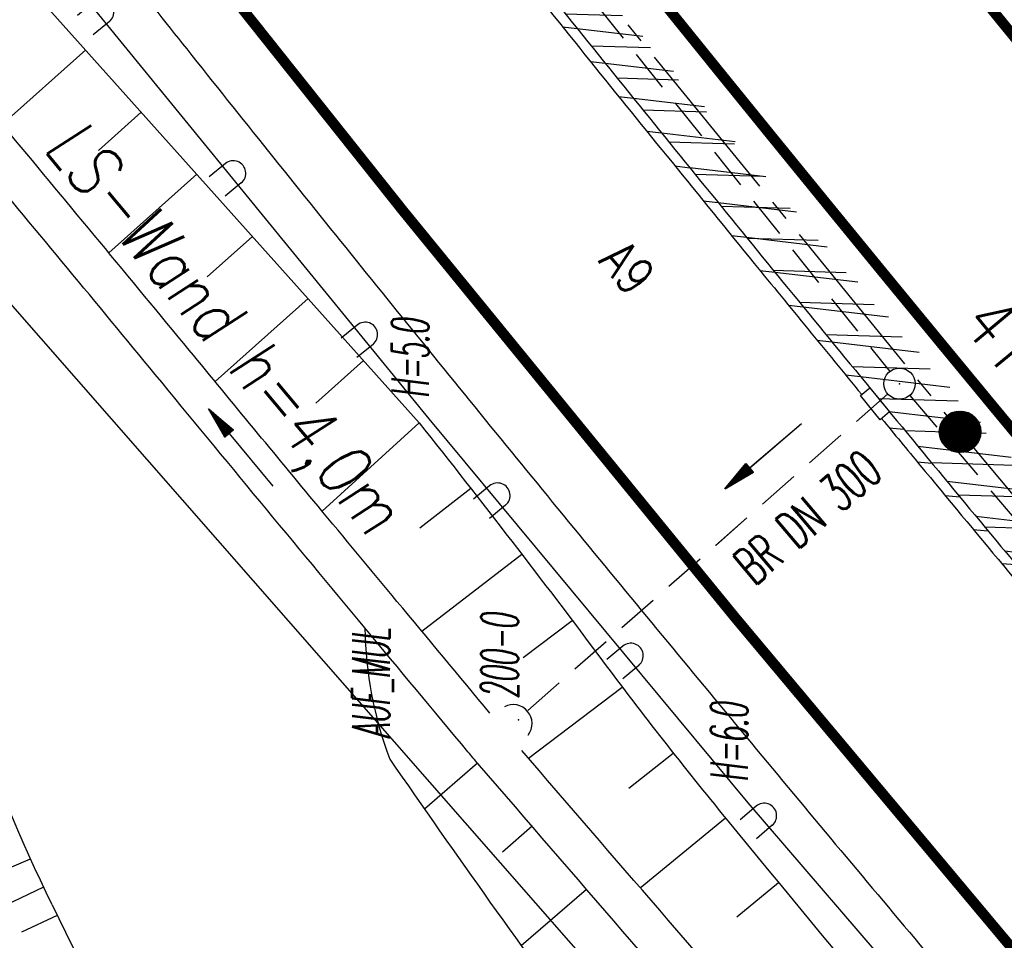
# Model space of a CAD drawing. Extents: x 448150 to 449332, y 437108 to 438384.
# Tile 26 of 172: x 448524 to 448571, y 437876 to 437920. Entities that reach past the tile are written whole.
import ezdxf
from ezdxf.enums import TextEntityAlignment as Align

# ---------------------------------------------------------------- set-up
doc = ezdxf.new("R2010")
doc.units = 0
doc.header["$LTSCALE"] = 2
doc.header["$MEASUREMENT"] = 0
for name, pattern in [('ACHSE', [5.5, 4, -0.5, 0.5, -0.5]), ('AUSGEZOGEN', [0]), ('GESTRICH-X2', [1.5, 1, -0.5])]:
    doc.linetypes.add(name, pattern=pattern)
doc.layers.get('0').update_dxf_attribs({"linetype": 'AUSGEZOGEN'})
for name, color, linetype in [('212-GRENZL-BAB', 7, 'AUSGEZOGEN'), ('ACHSETOP', 250, 'ACHSE'), ('ANMERKUNG', 7, 'CONTINUOUS'), ('BOESCHG', 250, 'AUSGEZOGEN'), ('BW-SCHRIFT', 250, 'AUSGEZOGEN'), ('DB-Flussumverlegungen', 15, 'CONTINUOUS'), ('DB-LS-Waende', 15, 'CONTINUOUS'), ('DURCHL', 200, 'GESTRICH-X2'), ('FBRTOP', 250, 'AUSGEZOGEN'), ('HEKT_B', 250, 'CONTINUOUS'), ('KANAL', 7, 'GESTRICH-X2'), ('LAERMWAND', 1, 'AUSGEZOGEN'), ('MULDE', 250, 'AUSGEZOGEN'), ('PFEIL', 7, 'CONTINUOUS'), ('PFEILTOP', 200, 'AUSGEZOGEN'), ('SCHLITZRINNE', 200, 'AUSGEZOGEN'), ('SCHRIFT', 7, 'AUSGEZOGEN'), ('SCHSYMBOL', 200, 'AUSGEZOGEN')]:
    doc.layers.add(name, color=color, linetype=linetype)
doc.styles.add('ROMANS', font='romans.shx', dxfattribs={"width": 0.8})
pattern_1 = [(358.2745306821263, (448649.363878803, 437806.4095815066), (0.04516585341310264, 1.49931986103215), [])]

# ---------------------------------------------------------------- blocks, each defined once
blk = doc.blocks.new('*X15')
at = {"color": 0}
for p, q in [((212.2338378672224, 257.3935923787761), (213.2417524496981, 258.4015069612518)), ((212.2358318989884, 257.4662970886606), (213.1690477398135, 258.3995129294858)), ((212.2367523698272, 257.3257962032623), (213.3095486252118, 258.3985924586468)), ((212.2437289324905, 257.2620620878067), (213.3732827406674, 258.3916158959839)), ((212.2440325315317, 257.5452083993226), (213.0901364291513, 258.3913122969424)), ((212.2541807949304, 257.201803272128), (213.4335415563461, 258.3811640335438)), ((212.2606187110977, 257.6325052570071), (213.0028395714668, 258.3747261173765)), ((212.2676832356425, 257.1445950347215), (213.4907497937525, 258.3676615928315)), ((212.283919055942, 257.0901201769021), (213.5452246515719, 258.3514257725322)), ((212.2898237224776, 257.732420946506), (212.9029238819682, 258.3455211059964)), ((212.3026459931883, 257.0381364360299), (213.5972083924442, 258.3326988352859)), ((212.3236761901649, 256.9884559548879), (213.6468888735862, 258.3116686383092)), ((212.3425626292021, 257.8558705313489), (212.7794742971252, 258.2927821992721)), ((212.3468627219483, 256.9409318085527), (213.6944130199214, 258.2884821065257)), ((212.3720904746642, 256.8954488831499), (213.739895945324, 258.2632543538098)), ((212.3992698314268, 256.851917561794), (213.7834272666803, 258.2360749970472)), ((212.4283322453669, 256.8102692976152), (213.8250755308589, 258.2070125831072)), ((212.4592271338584, 256.770453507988), (213.864891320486, 258.1761176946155)), ((212.4919197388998, 256.7324354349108), (213.9029093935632, 258.1434250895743)), ((212.5263897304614, 256.6961947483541), (213.9391500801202, 258.1089550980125)), ((212.5626304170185, 256.6617247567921), (213.9736200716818, 258.0727144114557)), ((212.6006484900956, 256.6290321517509), (214.0063126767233, 258.0346963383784)), ((212.6404642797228, 256.5981372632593), (214.0372075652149, 257.9948805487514)), ((212.6821125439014, 256.5690748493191), (214.0662699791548, 257.9532322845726)), ((212.7256438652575, 256.5418954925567), (214.0934493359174, 257.9097009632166)), ((212.7711267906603, 256.5166677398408), (214.1186770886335, 257.8642180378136)), ((212.8186509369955, 256.4934812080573), (214.1418636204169, 257.8166938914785)), ((212.8683314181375, 256.4724510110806), (214.1628938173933, 257.7670134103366)), ((212.9203151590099, 256.4537240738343), (214.1816207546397, 257.7150296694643)), ((212.9747900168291, 256.437488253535), (214.197856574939, 257.6605548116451)), ((213.0319982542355, 256.4239858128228), (214.2113590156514, 257.6033465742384)), ((213.0922570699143, 256.4135339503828), (214.2218108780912, 257.5430877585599)), ((213.1559911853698, 256.4065573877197), (214.2287874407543, 257.4793536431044)), ((213.2237873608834, 256.4036428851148), (214.2317019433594, 257.4115574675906)), ((213.2964920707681, 256.4056369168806), (214.2297079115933, 257.3388527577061)), ((213.3754033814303, 256.4138375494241), (214.22150727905, 257.2599414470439)), ((213.4627002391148, 256.4304237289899), (214.2049210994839, 257.1726445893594)), ((213.5626159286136, 256.4596287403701), (214.1757160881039, 257.0727288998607)), ((213.6860655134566, 256.5123676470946), (214.1229771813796, 256.9492793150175))]:
    blk.add_line(p, q, dxfattribs=at)
blk = doc.blocks.new('SRMAST2')
at = {"color": 0}
blk.add_circle((0, 0), 0.9989724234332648, dxfattribs=at)
blk.add_point((0, 0), dxfattribs=at)
blk.add_blockref('*X15', (-213.2327699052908, -257.4025749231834))
blk = doc.blocks.new('LAERMR')
for p, q in [((-0.600039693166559, 0.1830825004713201), (-0.5998228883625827, -0.8169174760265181)), ((0.5999602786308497, 0.1833426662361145), (0.6001770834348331, -0.8166573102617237))]:
    blk.add_line(p, q)
blk.add_arc((-3.970726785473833e-05, 0.1832125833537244), 0.6, 0.01242200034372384, 180.0124220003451)
blk = doc.blocks.new('PFEIL2')
at = {"color": 0}
for p, q in [((0.8796887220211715, 0.0024565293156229), (-2.401395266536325, -0.0115320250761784)), ((0.8808543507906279, -0.2709205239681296), (0.8785230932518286, 0.2758335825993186)), ((0.8785230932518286, 0.2758335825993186), (2.429089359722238, 0.0090619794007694)), ((0.9110887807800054, 0.2702307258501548), (0.8785706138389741, 0.2646884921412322)), ((0.9651190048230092, 0.2609349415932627), (0.8786494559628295, 0.2461975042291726)), ((1.01914922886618, 0.2516391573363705), (0.8787282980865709, 0.2277065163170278)), ((1.073179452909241, 0.24234337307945), (0.8788071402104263, 0.2092155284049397)), ((1.127209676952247, 0.2330475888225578), (0.8788859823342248, 0.1907245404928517)), ((1.181239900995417, 0.2237518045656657), (0.8789648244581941, 0.1722335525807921)), ((1.235270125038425, 0.2144560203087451), (0.8790436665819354, 0.1537425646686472)), ((1.289300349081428, 0.2051602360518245), (0.8791225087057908, 0.1352515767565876)), ((1.34333057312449, 0.195864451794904), (0.8792013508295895, 0.1167605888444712)), ((1.397360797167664, 0.1865686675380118), (0.8792801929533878, 0.0982696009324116)), ((1.451391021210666, 0.1772728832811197), (0.8793590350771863, 0.0797786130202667)), ((1.505421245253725, 0.1679770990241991), (0.8794378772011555, 0.0612876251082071)), ((1.559451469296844, 0.1586813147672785), (0.8795167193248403, 0.0427966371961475)), ((1.613481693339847, 0.1493855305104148), (0.8795955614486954, 0.024305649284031)), ((1.66751191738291, 0.140089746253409), (0.8796744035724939, 0.005814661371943)), ((1.721542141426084, 0.1307939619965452), (0.8797532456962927, -0.0126763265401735)), ((1.775572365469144, 0.1214981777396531), (0.8798320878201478, -0.0311673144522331)), ((1.82960258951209, 0.1122023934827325), (0.8799109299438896, -0.0496583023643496)), ((1.883632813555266, 0.1029066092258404), (0.8799897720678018, -0.0681492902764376)), ((1.937663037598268, 0.0936108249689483), (0.8800686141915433, -0.08664027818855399)), ((1.991693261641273, 0.0843150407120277), (0.8801474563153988, -0.105131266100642)), ((2.045723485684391, 0.0750192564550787), (0.8802262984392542, -0.1236222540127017)), ((2.099753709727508, 0.0657234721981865), (0.8803051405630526, -0.1421132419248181)), ((2.153783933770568, 0.056427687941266), (0.8803839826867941, -0.1606042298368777)), ((2.207814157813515, 0.0471319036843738), (0.8804628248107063, -0.1790952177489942)), ((2.261844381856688, 0.0378361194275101), (0.8805416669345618, -0.1975862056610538)), ((2.31587460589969, 0.0285403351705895), (0.8806205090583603, -0.2160771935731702)), ((2.36990482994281, 0.0192445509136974), (0.8806993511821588, -0.2345681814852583)), ((2.423935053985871, 0.009948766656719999), (0.8807781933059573, -0.2530591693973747)), ((2.429089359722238, 0.0090619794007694), (0.8808543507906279, -0.2709205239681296))]:
    blk.add_line(p, q, dxfattribs=at)
blk = doc.blocks.new('40')
at = {"color": 0}
blk.add_arc((0.0246800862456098, 0.3106833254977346), 0.9100732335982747, 192.5363002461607, 347.4636997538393, dxfattribs=at)
blk.add_point((0, 0), dxfattribs=at)
blk = doc.blocks.new('GST')
at = {"color": 0}
blk.add_circle((0, 0), 0.75, dxfattribs=at)
blk.add_point((0, 0), dxfattribs=at)

msp = doc.modelspace()

# ---------------------------------------------------------------- hatches: boundary and pattern name
at = {"layer": 'SCHLITZRINNE'}
h = msp.add_hatch(dxfattribs=at)
h.set_pattern_fill('_USER', color=256, scale=1.5, angle=45, style=0, pattern_type=0)
h.set_pattern_definition([(353.2903893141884, (448535.0214528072, 437939.7289510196), (0.1752559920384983, 1.489726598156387), [])])
edge = h.paths.add_edge_path()
edge.add_arc((450110.1306910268, 439174.8855906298), 2002.144653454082, 217.6466916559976, 217.7521611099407)
edge.add_arc((450110.1306910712, 439174.8855906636), 2001.644653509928, 217.6466916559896, 217.8050314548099)
edge.add_arc((450106.0111629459, 439171.6895692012), 1996.430723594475, 217.8050312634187, 218.1638878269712)
edge.add_arc((450104.6204673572, 439170.5966182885), 1994.661945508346, 218.1638878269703, 218.5234401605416)
edge.add_arc((450102.3610331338, 439168.7978830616), 1991.77395461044, 218.5234403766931, 218.8832532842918)
edge.add_arc((450113.0802769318, 439177.4420506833), 2005.544351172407, 218.8832532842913, 219.2403848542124)
edge.add_arc((450118.7786976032, 439182.0962609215), 2012.90190994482, 219.2403848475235, 219.5968631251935)
edge.add_arc((450119.4406360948, 439182.6438030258), 2013.760958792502, 219.5968631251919, 219.9534656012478)
edge.add_arc((450109.1314138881, 439174.007603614), 2000.312389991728, 219.9534657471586, 220.3112649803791)
edge.add_arc((450102.1189203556, 439168.0582058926), 1991.116173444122, 220.3112649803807, 220.6706485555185)
edge.add_arc((450113.5814255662, 439177.9073012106), 2006.228873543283, 220.6706484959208, 221.0286759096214)
edge.add_arc((450111.6346336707, 439176.2132694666), 2003.648225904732, 221.028675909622, 221.3868683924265)
edge.add_arc((450104.9853657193, 439170.3538559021), 1994.78563646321, 221.3868683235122, 221.7458556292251)
edge.add_arc((450107.8928366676, 439172.9484951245), 1998.682499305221, 221.7458556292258, 222.1044143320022)
edge.add_arc((450110.1228680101, 439174.9637980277), 2001.688241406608, 222.1044143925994, 222.4627037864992)
edge.add_arc((450114.2325152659, 439178.7246774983), 2007.259005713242, 222.4627037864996, 222.8197621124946)
edge.add_arc((450115.8226584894, 439180.1981843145), 2009.426902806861, 222.8197620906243, 223.1766277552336)
edge.add_arc((450111.7406385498, 439176.3680447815), 2003.829326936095, 223.1766277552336, 223.5348545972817)
edge.add_arc((450104.4442216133, 439169.4355758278), 1993.7646945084, 223.5348548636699, 223.8939847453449)
edge.add_arc((450103.9872383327, 439168.9959033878), 1993.130545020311, 223.8939847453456, 224.2529103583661)
edge.add_arc((450116.3561424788, 439181.046388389), 2010.399128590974, 224.2529105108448, 224.6102912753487)
edge.add_arc((450116.7664725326, 439181.4511742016), 2010.975515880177, 224.6102912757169, 224.7212884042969)
edge.add_line((448524.848253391, 437951.9944236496), (448525.2441494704, 437952.2998189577))
h = msp.add_hatch(dxfattribs=at)
h.set_pattern_fill('_USER', color=256, scale=1.5, angle=45, style=0, pattern_type=0)
h.set_pattern_definition(pattern_1)
edge = h.paths.add_edge_path()
edge.add_arc((450115.8226584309, 439180.198184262), 2009.926902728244, 222.955100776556, 223.1766277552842)
edge.add_arc((450111.7406385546, 439176.3680447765), 2004.329326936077, 223.176627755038, 223.534854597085)
edge.add_arc((450104.4442218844, 439169.4355760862), 1994.264694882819, 223.5348548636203, 223.8939847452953)
edge.add_arc((450103.9872383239, 439168.9959033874), 1993.630545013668, 223.8939847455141, 224.2529103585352)
edge.add_arc((450116.3561426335, 439181.0463885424), 2010.899128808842, 224.252910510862, 224.6102912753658)
edge.add_arc((450116.7664725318, 439181.4511742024), 2011.475515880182, 224.6102912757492, 224.72128840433)
edge.add_arc((450110.1306910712, 439174.8855906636), 2001.644653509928, 217.6466916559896, 217.8050314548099)
edge.add_arc((450106.0111629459, 439171.6895692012), 1996.430723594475, 217.8050312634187, 218.1638878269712)
edge.add_arc((450104.6204673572, 439170.5966182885), 1994.661945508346, 218.1638878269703, 218.5234401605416)
edge.add_arc((450102.3610331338, 439168.7978830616), 1991.77395461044, 218.5234403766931, 218.8832532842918)
edge.add_arc((450113.0802769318, 439177.4420506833), 2005.544351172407, 218.8832532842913, 219.2403848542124)
edge.add_arc((450118.7786976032, 439182.0962609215), 2012.90190994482, 219.2403848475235, 219.5968631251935)
edge.add_arc((450119.4406360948, 439182.6438030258), 2013.760958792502, 219.5968631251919, 219.9534656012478)
edge.add_arc((450109.1314138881, 439174.007603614), 2000.312389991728, 219.9534657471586, 220.3112649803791)
edge.add_arc((450102.1189203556, 439168.0582058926), 1991.116173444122, 220.3112649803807, 220.6706485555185)
edge.add_arc((450113.5814255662, 439177.9073012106), 2006.228873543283, 220.6706484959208, 221.0286759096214)
edge.add_arc((450111.6346336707, 439176.2132694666), 2003.648225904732, 221.028675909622, 221.3868683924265)
edge.add_arc((450104.9853657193, 439170.3538559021), 1994.78563646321, 221.3868683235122, 221.7458556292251)
edge.add_arc((450107.8928366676, 439172.9484951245), 1998.682499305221, 221.7458556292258, 222.1044143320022)
edge.add_arc((450110.1228680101, 439174.9637980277), 2001.688241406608, 222.1044143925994, 222.4627037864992)
edge.add_arc((450114.2325152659, 439178.7246774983), 2007.259005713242, 222.4627037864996, 222.8197621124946)
edge.add_arc((450115.8226584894, 439180.1981843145), 2009.426902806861, 222.8197620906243, 223.1766277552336)
edge.add_arc((450111.7406385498, 439176.3680447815), 2003.829326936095, 223.1766277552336, 223.5348545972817)
edge.add_arc((450104.4442216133, 439169.4355758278), 1993.7646945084, 223.5348548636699, 223.8939847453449)
edge.add_arc((450103.9872383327, 439168.9959033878), 1993.130545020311, 223.8939847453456, 224.2529103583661)
edge.add_arc((450116.3561424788, 439181.046388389), 2010.399128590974, 224.2529105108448, 224.6102912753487)
edge.add_arc((450116.7664725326, 439181.4511742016), 2010.975515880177, 224.6102912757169, 224.7212884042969)
h = msp.add_hatch(dxfattribs=at)
h.set_pattern_fill('_USER', color=256, scale=1.5, angle=45, style=0, pattern_type=0)
h.set_pattern_definition(pattern_1)
edge = h.paths.add_edge_path()
edge.add_arc((450116.7664726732, 439181.4511743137), 2010.975516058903, 224.7212884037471, 224.9675874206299)
edge.add_arc((450103.943453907, 439168.6426522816), 1992.851276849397, 224.967587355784, 225.2539309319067)
edge.add_arc((450116.7664726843, 439181.4511743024), 2011.475516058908, 224.7212884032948, 224.8060374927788)
edge.add_arc((450115.8226584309, 439180.198184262), 2009.926902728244, 222.955100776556, 223.1766277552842)
edge.add_arc((450111.7406385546, 439176.3680447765), 2004.329326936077, 223.176627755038, 223.534854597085)
edge.add_arc((450104.4442218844, 439169.4355760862), 1994.264694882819, 223.5348548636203, 223.8939847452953)
edge.add_arc((450103.9872383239, 439168.9959033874), 1993.630545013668, 223.8939847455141, 224.2529103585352)
edge.add_arc((450116.3561426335, 439181.0463885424), 2010.899128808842, 224.252910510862, 224.6102912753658)
edge.add_arc((450116.7664725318, 439181.4511742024), 2011.475515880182, 224.6102912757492, 224.72128840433)
edge.add_arc((450110.1306910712, 439174.8855906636), 2001.644653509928, 217.6466916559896, 217.8050314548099)
edge.add_arc((450106.0111629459, 439171.6895692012), 1996.430723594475, 217.8050312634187, 218.1638878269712)
edge.add_arc((450104.6204673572, 439170.5966182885), 1994.661945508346, 218.1638878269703, 218.5234401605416)
edge.add_arc((450102.3610331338, 439168.7978830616), 1991.77395461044, 218.5234403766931, 218.8832532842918)
edge.add_arc((450113.0802769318, 439177.4420506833), 2005.544351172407, 218.8832532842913, 219.2403848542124)
edge.add_arc((450118.7786976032, 439182.0962609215), 2012.90190994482, 219.2403848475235, 219.5968631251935)
edge.add_arc((450119.4406360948, 439182.6438030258), 2013.760958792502, 219.5968631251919, 219.9534656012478)
edge.add_arc((450109.1314138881, 439174.007603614), 2000.312389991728, 219.9534657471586, 220.3112649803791)
edge.add_arc((450102.1189203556, 439168.0582058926), 1991.116173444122, 220.3112649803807, 220.6706485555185)
edge.add_arc((450113.5814255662, 439177.9073012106), 2006.228873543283, 220.6706484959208, 221.0286759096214)
edge.add_arc((450111.6346336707, 439176.2132694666), 2003.648225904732, 221.028675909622, 221.3868683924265)
edge.add_arc((450104.9853657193, 439170.3538559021), 1994.78563646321, 221.3868683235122, 221.7458556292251)
edge.add_arc((450107.8928366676, 439172.9484951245), 1998.682499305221, 221.7458556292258, 222.1044143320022)
edge.add_arc((450110.1228680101, 439174.9637980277), 2001.688241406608, 222.1044143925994, 222.4627037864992)
edge.add_arc((450114.2325152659, 439178.7246774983), 2007.259005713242, 222.4627037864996, 222.8197621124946)
edge.add_arc((450115.8226584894, 439180.1981843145), 2009.426902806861, 222.8197620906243, 223.1766277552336)
edge.add_arc((450111.7406385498, 439176.3680447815), 2003.829326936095, 223.1766277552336, 223.5348545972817)
edge.add_arc((450104.4442216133, 439169.4355758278), 1993.7646945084, 223.5348548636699, 223.8939847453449)
edge.add_arc((450103.9872383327, 439168.9959033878), 1993.130545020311, 223.8939847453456, 224.2529103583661)
edge.add_arc((450116.3561424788, 439181.046388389), 2010.399128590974, 224.2529105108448, 224.6102912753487)
edge.add_arc((450116.7664725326, 439181.4511742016), 2010.975515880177, 224.6102912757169, 224.7212884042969)

# ---------------------------------------------------------------- linework, layer by layer
at = {"layer": '212-GRENZL-BAB', "flags": 128}
msp.add_lwpolyline([(448608.3859923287, 437809.9037843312), (448516.6737435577, 437914.5459533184)], dxfattribs=at)
at = {"layer": 'ACHSETOP', "flags": 128}
msp.add_lwpolyline([(448380.2407538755, 438171.8989118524), (448383.346, 438166.505), (448396.089, 438144.997), (448409.099, 438123.649), (448422.375, 438102.466), (448435.915, 438081.45), (448449.717, 438060.605), (448463.778, 438039.935), (448478.096, 438019.441), (448492.67, 437999.129), (448507.496, 437979), (448522.573, 437959.057), (448537.8970000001, 437939.305), (448553.468, 437919.746), (448569.282, 437900.384), (448585.336, 437881.22), (448601.629, 437862.258), (448618.157, 437843.502), (448634.919, 437824.954), (448651.911, 437806.617), (448669.131, 437788.493), (448686.577, 437770.586), (448704.244, 437752.899), (448722.132, 437735.434), (448740.236, 437718.194), (448758.555, 437701.181), (448777.084, 437684.399), (448795.822, 437667.85), (448814.766, 437651.536), (448833.911, 437635.46), (448853.257, 437619.625), (448872.798, 437604.033), (448888.336, 437591.917), (448892.529, 437588.68), (448912.32, 437573.405), (448932.11, 437558.129), (448951.9, 437542.854), (449011.271, 437497.027), (449090.432, 437435.925), (449169.594, 437374.823), (449183.7020855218, 437363.9332139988)], dxfattribs=at)
at = {"layer": 'BOESCHG'}
for p, q in [((448523.3081581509, 437915.1231152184), (448527.3142563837, 437918.7068787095)), ((448527.9262530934, 437913.8873941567), (448529.9811712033, 437915.7256767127)), ((448528.4264271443, 437908.9678756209), (448532.6480860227, 437912.7444747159)), ((448533.1457579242, 437907.8227178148), (448535.3150008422, 437909.7632727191)), ((448533.5226300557, 437902.7928962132), (448537.9819156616, 437906.7820707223)), ((448538.360077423, 437901.753402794), (448540.648830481, 437903.8008687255)), ((448543.315, 437900.819), (448538.6603592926, 437896.5781474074)), ((448543.3522601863, 437895.7713199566), (448545.7922611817, 437897.6784399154)), ((448543.438289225, 437890.8262943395), (448548.242281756, 437894.5165777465)), ((448548.3161563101, 437889.5605948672), (448550.665671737, 437891.3342587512)), ((448541.0028528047, 437890.6282516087), (448541.0013152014, 437890.6269726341)), ((448548.5625120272, 437884.7182586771), (448553.0690234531, 437888.1367868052)), ((448543.5608778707, 437887.5531081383), (448543.5601091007, 437887.552468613)), ((448553.3830818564, 437883.2905166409), (448555.5163095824, 437884.972901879)), ((448546.1245057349, 437884.4827007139), (448543.5691775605, 437882.2854382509)), ((448553.9329382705, 437878.5034751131), (448558.0227014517, 437881.8556311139)), ((448548.7395059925, 437881.4558618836), (448547.3127419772, 437880.2230211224)), ((448558.5606342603, 437877.1157855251), (448560.5627807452, 437878.7656524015)), ((448551.3548848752, 437878.4293469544), (448548.2205803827, 437875.7205907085))]:
    msp.add_line(p, q, dxfattribs=at)
at = {"layer": 'BOESCHG', "flags": 128}
msp.add_lwpolyline([(448524.46, 437921.896), (448543.315, 437900.819)], dxfattribs=at)
at = {"layer": 'BOESCHG'}
for points in [[(448543.315, 437900.819, -0.007568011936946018), (448552.1199183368, 437889.3959782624, 0.01133182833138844), (448558.058, 437881.811, 0.003852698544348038), (448574.5341737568, 437862.0331737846, 0.005016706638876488), (448587.455, 437847.071, 0.0002339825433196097), (448595.9878966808, 437837.3972506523, 8.051435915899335e-05), (448620.803, 437809.3, 0.001388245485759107), (448630.5089723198, 437798.3751242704, -0.003850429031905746), (448633.989, 437794.419, -0.05864571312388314), (448634.1822614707, 437794.1344408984, -0.0323448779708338), (448634.433, 437793.565, -0.1855427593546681), (448634.4244334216, 437793.0551901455, -0.121847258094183), (448633.9779999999, 437792.438)], [(448541.906, 437884.683, 0.007604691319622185), (448551.6329397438, 437871.0305146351, 0.01605821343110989), (448556.541, 437864.789, 0.001578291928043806), (448568.9657586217, 437850.0867173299, 0.002280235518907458), (448577.644, 437839.977, 0.01638344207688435), (448608.0208572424, 437807.1517458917, 0.0650153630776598), (448616.949, 437800.201, 0.02045342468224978), (448618.687568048, 437799.2719773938, -0.02191163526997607), (448620.308, 437798.4, -0.03094158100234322)]]:
    msp.add_lwpolyline(points, format="xyb", dxfattribs=at)
msp.add_arc((448559.0446047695, 437891.1873599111), 18.33135214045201, 180.6689170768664, 200.7825117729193, dxfattribs=at)
at = {"layer": 'DB-Flussumverlegungen', "linetype": 'Continuous'}
for p, q in [((448524.6472154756, 437879.885708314), (448522.8298974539, 437879.0968998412)), ((448525.2905411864, 437878.5297379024), (448521.7670094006, 437876.8579952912)), ((448525.9434693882, 437877.1792542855), (448524.2352992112, 437876.3688115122))]:
    msp.add_line(p, q, dxfattribs=at)
for centre, major_axis, ratio, start_param, end_param in [((448606.2414252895, 437916.936952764), (63.35676676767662, 63.3567667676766), 0.9999999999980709, 2.339695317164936, 2.809516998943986), ((448702.515147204, 437963.6315624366), (139.0171913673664, 139.0171913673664), 0.9999999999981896, 2.808613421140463, 3.279796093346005)]:
    msp.add_ellipse(centre, major_axis=major_axis, ratio=ratio, start_param=start_param, end_param=end_param, dxfattribs=at)
at = {"layer": 'DB-LS-Waende', "linetype": 'Continuous'}
msp.add_ellipse((453249.819982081, 440619.6414572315), major_axis=(3895.44188119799, 3895.44188119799), ratio=0.9999999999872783, start_param=2.87639692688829, end_param=2.902076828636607, dxfattribs=at)
at = {"layer": 'DURCHL'}
msp.add_line((448565.8107709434, 437902.1997495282), (448548.5114393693, 437886.9883501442), dxfattribs=at)
at = {"layer": 'FBRTOP', "const_width": 0.5}
for points in [[(448391.1619444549, 438180.9888697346), (448395.4353410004, 438173.5658432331), (448408.089263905, 438152.2081901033), (448421.0082945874, 438131.0094608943), (448434.1912975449, 438109.9748456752), (448447.6364776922, 438089.1060195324), (448461.3417935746, 438068.4070404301), (448475.3045076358, 438047.8815230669), (448489.5221852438, 438027.5311190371), (448503.9940747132, 438007.3614319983), (448518.7164820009, 437987.3730780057), (448533.6880067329, 437967.5695947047), (448548.904614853, 437947.9560183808), (448564.3663921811, 437928.5342148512), (448580.0698731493, 437909.3075297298), (448596.0116599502, 437890.2774810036), (448612.1905289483, 437871.4483081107), (448628.6027171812, 437852.8237314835), (448645.2473400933, 437834.4056151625), (448662.1205543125, 437816.1968034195), (448679.2199500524, 437798.1997390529), (448696.5437999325, 437780.418116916), (448713.7649228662, 437763.1774987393)], [(448369.3195632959, 438162.8089539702), (448371.2566589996, 438159.4441567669), (448384.0887360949, 438137.7858098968), (448397.1897054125, 438116.2885391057), (448410.5587024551, 438094.9571543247), (448424.1935223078, 438073.7939804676), (448438.0922064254, 438052.8029595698), (448452.2514923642, 438031.9884769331), (448466.6698147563, 438011.3508809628), (448481.3459252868, 437990.8965680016), (448496.2755179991, 437970.6269219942), (448511.457993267, 437950.5444052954), (448526.8893851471, 437930.6539816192), (448542.5696078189, 437910.9577851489), (448558.4941268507, 437891.4604702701), (448574.6603400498, 437872.1625189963), (448591.0674710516, 437853.0676918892), (448607.7112828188, 437834.1802685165), (448624.5906599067, 437815.5023848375), (448641.7014456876, 437797.0371965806), (448659.0420499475, 437778.7862609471), (448669.6390766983, 437767.9092141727)]]:
    msp.add_lwpolyline(points, dxfattribs=at)
msp.add_lwpolyline([(448526.2902941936, 437957.4976299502, 0.001125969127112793), (448531.7893117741, 437950.3765710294, 0.001565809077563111), (448539.4695164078, 437940.5408597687, 0.001568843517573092), (448547.2193559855, 437930.7432212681, 0.001569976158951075), (448555.0249131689, 437921.0014592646, 0.00155828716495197), (448562.88665957, 437911.3144000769, 0.001555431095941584), (448570.8231247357, 437901.6587899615, 0.001555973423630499), (448578.8257133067, 437892.0453145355, 0.00156119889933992), (448586.8610942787, 437882.5139258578, 0.001568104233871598), (448594.9544190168, 437873.0348310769, 0.00156219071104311), (448603.1377898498, 437863.5709011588, 0.001562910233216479), (448611.3733486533, 437854.1660725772, 0.001566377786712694), (448619.6492453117, 437844.8336759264, 0.001564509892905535), (448627.9897273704, 437835.5462564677, 0.001563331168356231), (448636.3944771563, 437826.3042307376, 0.001557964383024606), (448644.8511704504, 437817.1209186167, 0.001557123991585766), (448653.3695077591, 437807.9855433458, 0.001563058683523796), (448661.9533914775, 437798.8942839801, 0.001567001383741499), (448670.5722785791, 437789.8796770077, 0.001566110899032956), (448679.2398020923, 437780.9271885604, 0.001559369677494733), (448688.000828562, 437771.990588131, 0.001095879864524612), (448694.1928744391, 437765.7411875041, 0.001566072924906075)], format="xyb", dxfattribs=at)
at = {"layer": 'FBRTOP'}
msp.add_lwpolyline([(448525.8124890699, 437926.7668060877, 0.001271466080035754), (448532.1587585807, 437918.753413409, 0.001570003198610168), (448540.0396239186, 437908.9176638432, 0.001558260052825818), (448547.9770606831, 437899.1373418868, 0.001555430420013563), (448555.9897991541, 437889.3889365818, 0.001555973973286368), (448564.0693317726, 437879.6830285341, 0.001561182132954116), (448572.182061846, 437870.0598894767, 0.001568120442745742), (448580.3533691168, 437860.4894590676, 0.00156218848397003), (448588.6156875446, 437850.9342275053, 0.001562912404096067), (448596.9306789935, 437841.4386884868, 0.001566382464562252), (448605.2863841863, 437832.0162951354, 0.001564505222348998), (448613.707300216, 437822.6393098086, 0.001563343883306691), (448622.1930095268, 437813.308259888, 0.001557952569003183), (448630.7310683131, 437804.036591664, 0.001557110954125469), (448639.3313705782, 437794.8133136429, 0.001563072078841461), (448647.9979685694, 437785.6344504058, 0.001567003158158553), (448656.6999722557, 437776.5329108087, 0.001445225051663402), (448664.7735481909, 437768.1898621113, 0.001559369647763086)], format="xyb", dxfattribs=at)
at = {"layer": 'KANAL'}
for p, q in [((448529.375, 437948.9379999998), (448565.9060000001, 437903.281)), ((448565.8107197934, 437902.1998077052), (448548.5100233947, 437886.9903765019)), ((448566.875, 437902.1250000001), (448604.75, 437857.594))]:
    msp.add_line(p, q, dxfattribs=at)
at = {"layer": 'LAERMWAND'}
msp.add_lwpolyline([(448494.8250000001, 437961.437), (448496.0459090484, 437962.4004354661), (448524.118, 437926.309), (448522.96, 437925.002), (448526.208, 437922.52), (448543.7879999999, 437901.008), (448559.097, 437882.59), (448589.113, 437847.674), (448622.084, 437809.907), (448638.486, 437792.583), (448640.309, 437776.634)], dxfattribs=at)
at = {"layer": 'MULDE'}
for points in [[(448537.1329701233, 437973.0889952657, 0.005414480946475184), (448547.8180058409, 437958.6087475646, 0.006752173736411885), (448553.8044651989, 437950.8723931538, 0.0001443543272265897), (448567.0378802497, 437934.2495859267, 0.002400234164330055), (448567.8448427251, 437933.2464606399, 0.004057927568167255), (448584.9812958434, 437912.4988380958, 0.004319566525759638), (448601.4054037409, 437893.2788106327, 0.000715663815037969), (448618.8568411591, 437873.2681456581, 0.0009443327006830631), (448632.1337774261, 437858.1458146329, 0.0002513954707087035), (448639.3561806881, 437849.9591228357, 0.0001292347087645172), (448653.4167849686, 437834.0456731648, 0.001816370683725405), (448674.1652906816, 437810.7463666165, 0.005169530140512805), (448681.5815827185, 437802.6489988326, 0.0117545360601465), (448687.8322337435, 437796.2717290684, -0.006294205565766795), (448699.5536721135, 437784.5712110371, -0.007062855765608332), (448711.3053806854, 437772.1964046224, 0.01232631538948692), (448718.1595403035, 437765.1293080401, 0.002825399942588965), (448721.4283573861, 437761.9571612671, -0.004950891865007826)], [(448552.1432280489, 437956.233628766, 0.003629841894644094), (448555.3695348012, 437952.1176068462, 0.000144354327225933), (448568.6022305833, 437935.4957031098, 0.00240023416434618), (448569.3971572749, 437934.5075393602, 0.004057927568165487), (448586.5129374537, 437913.7849461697, 0.003612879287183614), (448600.2086351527, 437897.7118524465, 0.0007156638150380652)], [(448540.7145019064, 437890.9733498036, -0.001240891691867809), (448530.6448295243, 437903.1406996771, 0.001481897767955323), (448522.2079071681, 437913.3251726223, 0.02908174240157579), (448519.3101000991, 437916.4174962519, 0.04484279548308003), (448517.1534954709, 437918.1263805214, 0.04540153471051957), (448516.3362488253, 437918.5619969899, 0.02058598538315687), (448514.4262690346, 437919.2761554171, 0.0515330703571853), (448513.4184266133, 437919.4948419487, 0.01373009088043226), (448512.7778990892, 437919.5482823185)], [(448538.4623509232, 437896.8170745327, -0.0007572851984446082), (448532.2851028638, 437904.2946191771, 0.001413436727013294), (448523.6720928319, 437914.6928273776, 0.02322993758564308), (448521.3007729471, 437917.2843927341, 0.04181730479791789)], [(448546.7145757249, 437886.8878867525, -2.146595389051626e-05), (448542.2534980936, 437892.2506501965, -0.0004633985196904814), (448538.4623509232, 437896.8170745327, 0.001413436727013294)], [(448626.4387230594, 437795.3492640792, 0.001879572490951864), (448625.3808280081, 437796.497487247, 0.0003161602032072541), (448619.0617472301, 437803.2959664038, 0.001085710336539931), (448586.9557234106, 437837.6440936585, -0.006650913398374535), (448581.7771707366, 437843.3093901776, -0.003240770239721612), (448579.7713231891, 437845.592886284, -0.0003256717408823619), (448559.9738611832, 437868.4575881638, -0.0001107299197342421), (448546.214259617, 437884.3770347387, -0.003130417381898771), (448545.7312071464, 437884.9432901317, -0.001522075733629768), (448545.6535079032, 437885.0361080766, -2.385632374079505e-05), (448540.7145019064, 437890.9733498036, -0.001240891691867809)], [(448626.0654553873, 437789.7138281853, 0.02409122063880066), (448627.0027326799, 437790.6773231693, 0.02733881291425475), (448627.7401364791, 437791.6104480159, 0.02280727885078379), (448628.8758455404, 437793.3881833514, 0.07700086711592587), (448629.1025449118, 437793.9740682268, 0.1458613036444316), (448629.0229374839, 437795.0451886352, 0.0954188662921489), (448628.1692769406, 437796.4247359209, 0.0009618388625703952), (448626.2659247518, 437798.4830114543, 0.0003198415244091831), (448620.5262527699, 437804.6580335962, 0.00107076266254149), (448588.3854290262, 437839.0444362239, -0.006640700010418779), (448583.2648292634, 437844.6466098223, -0.003239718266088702), (448581.2607503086, 437846.9281022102, -0.0003256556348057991), (448561.4861388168, 437869.7664118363, -0.0001066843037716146), (448548.24326832, 437885.0877634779, -0.003132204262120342)]]:
    msp.add_lwpolyline(points, format="xyb", dxfattribs=at)
at = {"layer": 'SCHLITZRINNE'}
for p, q in [((448550.1986443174, 437919.819328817), (448550.9076155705, 437919.735923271)), ((448551.5426836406, 437918.1508676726), (448552.2524325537, 437918.0673706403)), ((448552.8899850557, 437916.4820227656), (448553.600510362, 437916.398434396)), ((448554.2405483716, 437914.8127941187), (448554.9518534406, 437914.7291140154)), ((448555.5943843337, 437913.1431804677), (448556.3064725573, 437913.0594082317)), ((448556.9515037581, 437911.4731805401), (448557.6643785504, 437911.3893157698)), ((448558.3119175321, 437909.8027930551), (448559.0255823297, 437909.7188353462)), ((448559.6756363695, 437908.1320167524), (448560.3900936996, 437908.0479658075)), ((448561.0426632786, 437906.460851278), (448561.7579146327, 437906.3767069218)), ((448562.4130054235, 437904.7892957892), (448563.1290542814, 437904.7050576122)), ((448563.7866739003, 437903.1173489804), (448564.503523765, 437903.0330165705)), ((448565.8831656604, 437900.5726685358), (448566.5824547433, 437900.5109447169)), ((448567.2250225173, 437898.9483955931), (448567.9250340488, 437898.8866080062)), ((448568.569968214, 437897.3238500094), (448569.2707049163, 437897.2619984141)), ((448569.9180115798, 437895.699031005), (448570.6194764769, 437895.6371151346)), ((448571.2691622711, 437894.0739377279), (448571.9713584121, 437894.0119573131))]:
    msp.add_line(p, q, dxfattribs=at)
for points in [[(448525.2441494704, 437952.2998189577, 0.000690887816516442), (448528.6288751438, 437947.9245785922, 0.001565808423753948), (448536.3244835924, 437938.0691402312, 0.001568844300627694), (448544.0898811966, 437928.2518326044, 0.001569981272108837), (448551.9110868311, 437918.4905407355, 0.001558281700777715), (448559.7885610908, 437908.7841022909, 0.001555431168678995), (448567.7408752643, 437899.1092100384, 0.001555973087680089), (448575.7594522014, 437889.476527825, 0.001561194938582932), (448583.8109057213, 437879.9260741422, 0.001568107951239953), (448591.920434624, 437870.4280005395, 0.001562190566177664), (448600.1202101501, 437860.9450988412, 0.001562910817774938), (448608.372274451, 437851.5214213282, 0.001566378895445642), (448616.6647546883, 437842.1703240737, 0.001564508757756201), (448625.0219502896, 437832.8642935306, 0.001563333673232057), (448633.4435228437, 437823.6037692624, 0.001557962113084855), (448641.9171232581, 437814.4020974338, 0.00155712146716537), (448650.4524922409, 437805.2484566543, 0.00156306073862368), (448659.0535633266, 437796.1389938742, 0.001567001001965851), (448667.6897214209, 437787.1063229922, 0.001566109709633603), (448676.3746027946, 437778.135905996, 0.001559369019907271), (448685.1531714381, 437769.181411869, 0.000484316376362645), (448687.8917974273, 437766.4106488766, 0.00156607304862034)], [(448528.0225877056, 437947.8904142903, 4.303468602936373e-05), (448528.2338245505, 437947.6180903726, 0.001565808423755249), (448535.9313603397, 437937.7601837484, 0.001568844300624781), (448543.6987044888, 437927.9404152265, 0.001569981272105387), (448551.5218735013, 437918.1766729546, 0.001558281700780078), (448559.4013116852, 437908.4678146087, 0.001010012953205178), (448564.5595469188, 437902.1782625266, 0.001555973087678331)], [(448565.5153438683, 437901.0185096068, 0.0003588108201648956), (448567.3556011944, 437898.7905191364, 0.001555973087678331), (448575.3761690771, 437889.1554452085, 0.001561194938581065), (448583.4296351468, 437879.6026042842, 0.001568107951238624), (448591.5412004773, 437870.1021455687, 0.001562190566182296), (448599.7430195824, 437860.6168805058, 0.0006925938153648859), (448603.3935118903, 437856.4334279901, 0.001566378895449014)]]:
    msp.add_lwpolyline(points, format="xyb", dxfattribs=at)
at = {"layer": 'SCHSYMBOL'}
msp.add_lwpolyline([(448564.9454133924, 437902.4962626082), (448565.9011972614, 437901.3364989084), (448565.4514842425, 437900.9658816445), (448564.4957003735, 437902.1256453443)], close=True, dxfattribs=at)

# ---------------------------------------------------------------- block references
at = {"layer": 'HEKT_B'}
msp.add_blockref('SRMAST2', (448569.282, 437900.384), dxfattribs=at)
at = {"layer": 'LAERMWAND'}
for p, rotation in [((448527.9274044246, 437920.4160279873), 309.2563224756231), ((448534.2553121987, 437912.6727997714), 309.2563224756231), ((448540.5832199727, 437904.9295715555), 309.2563224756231), ((448546.9428326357, 437897.2124740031), 309.7332825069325), ((448553.3349790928, 437889.5221902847), 309.7332825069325), ((448559.7396230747, 437881.8424711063), 310.6844360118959)]:
    msp.add_blockref('LAERMR', p, dxfattribs=dict(at, rotation=rotation))
at = {"layer": 'PFEIL', "rotation": 220.1731045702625}
msp.add_blockref('PFEIL2', (448559.8453967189, 437899.2208289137), dxfattribs=at)
at = {"layer": 'PFEILTOP'}
for p, rotation in [((448534.7639499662, 437899.6201857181), 129.4498282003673), ((448559.8496346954, 437899.2158714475), 220.3287144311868)]:
    msp.add_blockref('PFEIL2', p, dxfattribs=dict(at, rotation=rotation))
at = {"layer": 'SCHSYMBOL'}
for name, p, rotation in [('GST', (448566.374, 437902.695), 309.4925999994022), ('40', (448548.082, 437886.568), 129.955949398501)]:
    msp.add_blockref(name, p, dxfattribs=dict(at, rotation=rotation))

# ---------------------------------------------------------------- texts
at = {"layer": 'ANMERKUNG', "style": 'ROMANS', "oblique": 7, "width": 0.5}
for s, p in [('H=5.0', (448543.7879999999, 437902.008)), ('AUF_MUL', (448541.906, 437885.683)), ('200-0', (448548.0820000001, 437887.568)), ('H=6.0', (448559.097, 437883.59))]:
    msp.add_text(s, height=1.8, rotation=90, dxfattribs=at).set_placement(p)
at = {"layer": 'BW-SCHRIFT', "style": 'ROMANS', "oblique": 7, "width": 0.8}
msp.add_text('LS-Wand h=4,0m', height=2.5, rotation=309.8949251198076, dxfattribs=at).set_placement((448525.2436174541, 437913.9785318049))
at = {"layer": 'DURCHL', "style": 'ROMANS', "width": 0.6}
msp.add_text('BR DN 300', height=1.8, rotation=40.32871443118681, dxfattribs=at).set_placement((448562.5456196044, 437895.6131605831), align=Align.CENTER)
at = {"layer": 'HEKT_B', "style": 'ROMANS', "width": 0.8}
msp.add_text('417,6', height=2.5, rotation=309.5968, dxfattribs=at).set_placement((448569.281, 437905.563))
at = {"layer": 'SCHRIFT', "style": 'ROMANS', "width": 0.8}
msp.add_text('A9', height=1.8, rotation=311.054155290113, dxfattribs=at).set_placement((448551.8797003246, 437908.5535578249))

doc.saveas('drawing.dxf')
